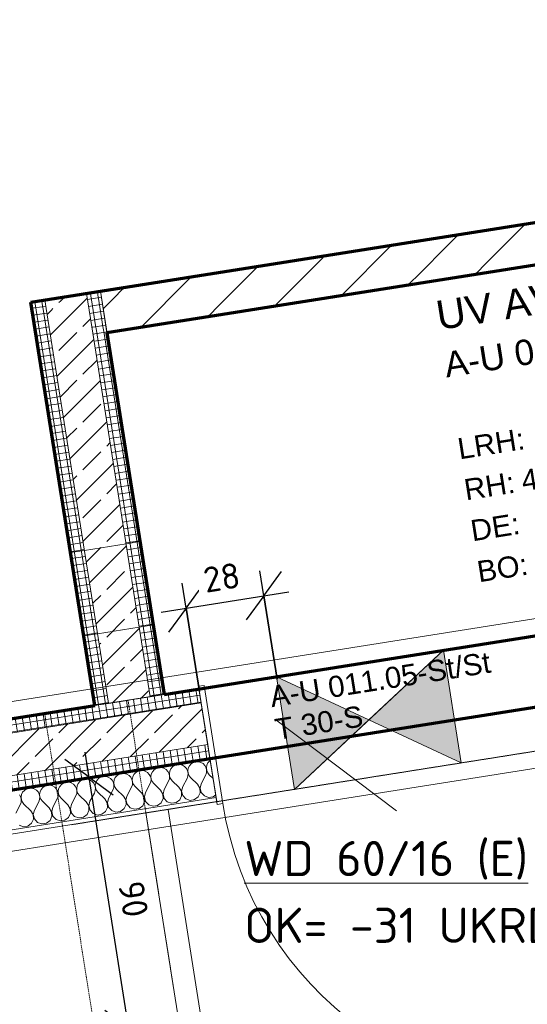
# Model space of a CAD drawing. Header units: millimetres. Extents: x 1523 to 74423, y -42059 to 10268.
# Tile 51 of 77: x 45723 to 47527, y -22559 to -19063. Entities that reach past the tile are written whole.
import ezdxf

# ---------------------------------------------------------------- set-up
doc = ezdxf.new("R2010")
doc.units = ezdxf.units.MM
for name, pattern in [('CAx_nichtHalbton', [20001.0584, 10000, -0.5292, 10000, -0.5292]), ('IMPORT-STRICHPUNKT _7_', [20, 10, -5, 0, -5]), ('IMPORT-VERDECKT _8_', [7.5, 5, -2.5]), ('Verdeckt 2x', [3.572, 2.3813, -1.1907])]:
    doc.linetypes.add(name, pattern=pattern)
for name, color, linetype, lineweight, true_color in [('90 A--Achsraster _1_50_', 7, 'IMPORT-STRICHPUNKT _7_', 13, 0x656565), ('AD', 1, 'Continuous', 13, 0xff0000), ('Neubau_10 A--Wand innen _ Ausbau', 7, 'Continuous', 13, 0x656565), ('Neubau_10 A--Wand innen _tragend_', 7, 'Continuous', 13, 0x656565), ('Neubau_10 VSI--Wärmeschutz _veritkal_', 7, 'Continuous', 13, 0x656565), ('Neubau_20 A--Gründungsbelag', 7, 'Continuous', 13, 0x656565), ('Neubau_20 A--Träger _ Deckenkonstruktion', 7, 'IMPORT-VERDECKT _8_', 13, 0x656565), ('Neubau_80 A--Raum', 7, 'Continuous', 13, 0x656565), ('Sockelbeschichtung Sprühnebel', 7, 'Continuous', 13, 0x656565), ('Xref_706_5_--_ÜP_-1_000_16_Übersichtsplan UG_IFC 2025_01_13_dwg', 7, 'Continuous', 13, 0x767676), ('XX', 7, 'Continuous', 18, 0x804040)]:
    doc.layers.add(name, color=color, linetype=linetype, lineweight=lineweight, true_color=true_color)
for name, color, linetype, lineweight in [('AD_Detail', 7, 'Continuous', 13), ('Ax-50_BM-Bem', 7, 'Continuous', 9), ('Ax_BM-Bem', 7, 'Continuous', 9), ('GB_HLS-OBJ', 7, 'Continuous', 18), ('M-EQPM-___-IDEN', 7, 'Continuous', 9)]:
    doc.layers.add(name, color=color, linetype=linetype, lineweight=lineweight)
doc.styles.add('Arial', font='arial.ttf', dxfattribs={"height": 75})
doc.styles.add('Arial_B', font='txt', dxfattribs={"height": 103.174603})
doc.styles.add('Arial_B_1', font='txt', dxfattribs={"height": 90.277778})
doc.styles.add('ISOCPEUR', font='isocpeur.ttf', dxfattribs={"height": 125})
doc.styles.add('ISOCPEUR_2', font='isocpeur.ttf', dxfattribs={"height": 90})
doc.dimstyles.new('KI_1_8_mm_Isocpeur__cm_m__Aufrundung_auf_5_mm_ELT_Gesamtbemaßung', dxfattribs={"dimscale": 304.8, "dimtxt": 89.638306, "dimasz": 0.492126, "dimexe": 0.295276, "dimexo": 0.0625, "dimgap": 0.049213, "dimtad": 1, "dimdec": 1, "dimlfac": 0.1, "dimrnd": 0.5, "dimdsep": 46, "dimtxsty": 'ISOCPEUR_2', "dimblk1": 'OBLIQUE', "dimblk2": 'OBLIQUE', "dimsah": 1, "dimcen": 0.09, "dimdle": 0.295276, "dimadec": 0, "dimazin": 0, "dimtfac": 1, "dimtdec": 4, "dimtix": 1, "dimtmove": 0, "dimatfit": 3, "dimfxl": 0.984252, "dimfxlon": 1, "dimtvp": 1, "dimtfill": 1, "dimtolj": 1, "dimtzin": 0, "dimlwd": 25, "dimlwe": 25, "dimarcsym": 2})
pattern_1 = [(131.336, (0, 0), (90.10192, 79.25683), []), (131.336, (-45.05, -39.63), (90.10192, 79.25683), [90, -30])]
pattern_2 = [(95.336, (0, 0), (24.8916616, 2.324905), []), (185.336, (0, 0), (-2.324905, 24.8916616), [])]
pattern_3 = [(5.336, (0, 0), (-2.324905, 24.8916616), []), (95.336, (0, 0), (24.8916616, 2.324905), [])]

# ---------------------------------------------------------------- blocks, each defined once
blk = doc.blocks.new('SuD_WD_RB Allgemein - SuD_WD_RB Allgemein-38442399-SuD_-1UG gesamt Plot  - Blatt 1')
at = {"layer": 'AD', "lineweight": 18}
blk.add_hatch(color=256, dxfattribs=at).paths.add_polyline_path([(0, -300), (-202.5, 0), (-405, -300)])
at = {"layer": 'AD_Detail', "lineweight": 18, "true_color": 0xff0000}
blk.add_hatch(color=1, dxfattribs=at).paths.add_polyline_path([(0, 300), (-405, 300), (-202.5, 0)])
at = {"layer": 'AD', "color": 7}
for p, q in [((-405, -300), (0, 300)), ((-405, 300), (0, -300)), ((-405, -300), (-405, 300)), ((-405, 300), (0, 300)), ((0, 300), (0, -300)), ((0, -300), (-405, -300))]:
    blk.add_line(p, q, dxfattribs=at)
at = {"layer": 'AD_Detail'}
for p, q in [((0, 300), (-405, 300)), ((-405, 300), (-202.5, 0)), ((-202.5, 0), (0, 300)), ((-202.5, 0), (-405, -300)), ((0, -300), (-202.5, 0)), ((-405, -300), (0, -300))]:
    blk.add_line(p, q, dxfattribs=at)
blk = doc.blocks.new('Xref_706_5_--_ÜP_-1_000_11_Übersichtsplan UG_IFC 2024_09_30_dwg__X99-41959667-SuD_-1UG gesamt Plot  - Blatt 1')
at = {"layer": 'Neubau_10 A--Wand innen _ Ausbau', "color": 9, "true_color": 0xcbcbcb}
for p, q in [((10918.1, -82665.1), (10904.8, -82648.5)), ((10929.3, -82905.5), (10916, -82888.9)), ((10940.5, -83145.1), (10927.2, -83128.5)), ((10951.7, -83385.4), (10938.4, -83368.8)), ((10962.9, -83625.8), (10949.6, -83609.1)), ((10974.1, -83866.1), (10960.8, -83849.5))]:
    blk.add_line(p, q, dxfattribs=at)
blk = doc.blocks.new('Xref_706_5_--_ÜP_-1_000_11_Übersichtsplan UG_IFC 2024_09_30_dwg__X100-41959668-SuD_-1UG gesamt Plot  - Blatt 1')
at = {"layer": 'Neubau_10 A--Wand innen _ Ausbau', "color": 9, "true_color": 0xcbcbcb}
for p, q in [((10904.8, -82648.5), (10891.6, -82631.9)), ((10916, -82888.9), (10902.8, -82872.3)), ((10927.2, -83128.5), (10913.9, -83111.9)), ((10938.4, -83368.8), (10925.1, -83352.2)), ((10949.6, -83609.1), (10936.3, -83592.5)), ((10960.8, -83849.5), (10947.5, -83832.9))]:
    blk.add_line(p, q, dxfattribs=at)
blk = doc.blocks.new('Xref_706_5_--_ÜP_-1_000_11_Übersichtsplan UG_IFC 2024_09_30_dwg__X101-41959669-SuD_-1UG gesamt Plot  - Blatt 1')
at = {"layer": 'Neubau_10 A--Wand innen _ Ausbau', "color": 9, "true_color": 0xcbcbcb}
for p, q in [((10772, -82482.5), (10758.7, -82465.9)), ((10783.2, -82722.8), (10769.9, -82706.2)), ((10794.4, -82963.2), (10781.1, -82946.6)), ((10805.6, -83203.5), (10792.3, -83186.9)), ((10816.8, -83443.8), (10803.5, -83427.2)), ((10828, -83684.2), (10814.7, -83667.6)), ((10839.1, -83923.8), (10825.8, -83907.2))]:
    blk.add_line(p, q, dxfattribs=at)
blk = doc.blocks.new('Xref_706_5_--_ÜP_-1_000_11_Übersichtsplan UG_IFC 2024_09_30_dwg__X102-41959670-SuD_-1UG gesamt Plot  - Blatt 1')
at = {"layer": 'Neubau_10 A--Wand innen _ Ausbau', "color": 9, "true_color": 0xcbcbcb}
for p, q in [((10785.3, -82499.1), (10772, -82482.5)), ((10796.5, -82739.4), (10783.2, -82722.8)), ((10807.7, -82979.8), (10794.4, -82963.2)), ((10818.9, -83220.1), (10805.6, -83203.5)), ((10830.1, -83460.5), (10816.8, -83443.8)), ((10841.3, -83700.8), (10828, -83684.2)), ((10852.4, -83940.4), (10839.1, -83923.8))]:
    blk.add_line(p, q, dxfattribs=at)
blk = doc.blocks.new('Xref_706_5_--_ÜP_-1_000_11_Übersichtsplan UG_IFC 2024_09_30_dwg__X103-41959671-SuD_-1UG gesamt Plot  - Blatt 1')
at = {"layer": 'Neubau_10 A--Wand innen _ Ausbau', "color": 9, "true_color": 0xcbcbcb}
for p, q in [((10891.6, -82631.9), (10785.3, -82499.1)), ((10902.8, -82872.3), (10796.5, -82739.4)), ((10912.2, -83110.5), (10807.7, -82979.8)), ((10913.9, -83111.9), (10912.9, -83110.5)), ((10890.2, -83309.3), (10818.9, -83220.1)), ((10925.1, -83352.2), (10890.8, -83309.3)), ((10868.1, -83508), (10830.1, -83460.5)), ((10936.3, -83592.5), (10868.7, -83508.1)), ((10846.1, -83706.8), (10841.3, -83700.8)), ((10947.5, -83832.9), (10846.7, -83706.9)), ((10892.8, -83990.9), (10852.4, -83940.4))]:
    blk.add_line(p, q, dxfattribs=at)
blk = doc.blocks.new('Xref_706_5_--_ÜP_-1_000_11_Übersichtsplan UG_IFC 2024_09_30_dwg__X377-41959949-SuD_-1UG gesamt Plot  - Blatt 1')
at = {"layer": 'Neubau_10 A--Wand innen _tragend_', "color": 9, "true_color": 0xcbcbcb, "flags": 128}
for points in [[(12652.4, -83783.7), (12658.2, -83793.5), (12659, -83809.7), (12652, -83824.3), (12638.9, -83833.9), (12622.8, -83836.2), (12607.6, -83830.7), (12580, -83811.9), (12571.7, -83807.8), (12562.7, -83806.2), (12553.5, -83807.1), (12545, -83810.4), (12537.6, -83816), (12532.1, -83823.3), (12528.8, -83831.9), (12528, -83841), (12529.6, -83850.1), (12533.7, -83858.3), (12539.9, -83865.1), (12547.7, -83870), (12556.6, -83872.5), (12565.8, -83872.5), (12574.6, -83870), (12582.5, -83865.2)], [(12529.5, -83789.5), (12530.6, -83791.7), (12536.8, -83798.5), (12544.6, -83803.4), (12553.5, -83805.9), (12562.7, -83805.9), (12571.5, -83803.4), (12579.4, -83798.6), (12594.1, -83786.5)], [(12585.6, -83931.8), (12577.7, -83936.6), (12568.9, -83939.1), (12559.7, -83939.1), (12550.9, -83936.6), (12543, -83931.7), (12536.8, -83924.9), (12532.7, -83916.7), (12531.1, -83907.6), (12531.9, -83898.5), (12535.2, -83889.9), (12540.7, -83882.5), (12548.1, -83877), (12556.6, -83873.6), (12565.8, -83872.8), (12574.8, -83874.4), (12583.1, -83878.5), (12610.7, -83897.2), (12625.9, -83902.8), (12642, -83900.5), (12655.1, -83890.9), (12662.1, -83876.3), (12661.3, -83860.1), (12653, -83846.1), (12639.1, -83837.8), (12622.8, -83837), (12608.2, -83844), (12582.5, -83865.2)], [(12588.7, -83998.4), (12580.8, -84003.2), (12572, -84005.7), (12562.8, -84005.7), (12554, -84003.1), (12546.1, -83998.3), (12539.9, -83991.5), (12535.9, -83983.3), (12534.2, -83974.2), (12535, -83965.1), (12538.3, -83956.5), (12543.8, -83949.1), (12551.2, -83943.6), (12559.7, -83940.2), (12568.9, -83939.4), (12577.9, -83941), (12586.2, -83945.1), (12613.8, -83963.8), (12629, -83969.4), (12645.1, -83967.1), (12658.2, -83957.5), (12665.2, -83942.9), (12664.4, -83926.7), (12656.1, -83912.7), (12642.2, -83904.4), (12625.9, -83903.6), (12611.3, -83910.6), (12585.6, -83931.8)], [(12591.8, -84065), (12583.9, -84069.8), (12575.1, -84072.3), (12565.9, -84072.3), (12557.1, -84069.7), (12549.2, -84064.9), (12543.1, -84058.1), (12539, -84049.9), (12537.3, -84040.8), (12538.1, -84031.7), (12541.4, -84023.1), (12547, -84015.7), (12554.3, -84010.2), (12562.8, -84006.8), (12572, -84006), (12581.1, -84007.6), (12589.3, -84011.7), (12616.9, -84030.4), (12632.1, -84036), (12648.2, -84033.7), (12661.3, -84024.1), (12668.3, -84009.5), (12667.5, -83993.3), (12659.2, -83979.3), (12645.3, -83971), (12629, -83970.2), (12614.4, -83977.2), (12588.7, -83998.4)], [(12594.9, -84131.6), (12587.1, -84136.4), (12578.2, -84138.9), (12569, -84138.9), (12560.2, -84136.3), (12552.3, -84131.5), (12546.2, -84124.7), (12542.1, -84116.5), (12540.4, -84107.4), (12541.2, -84098.3), (12544.5, -84089.7), (12550.1, -84082.3), (12557.4, -84076.8), (12566, -84073.4), (12575.1, -84072.6), (12584.2, -84074.2), (12592.4, -84078.3), (12620, -84097), (12635.2, -84102.6), (12651.3, -84100.3), (12664.4, -84090.7), (12671.4, -84076.1), (12670.6, -84059.8), (12662.3, -84045.9), (12648.4, -84037.6), (12632.1, -84036.8), (12617.5, -84043.8), (12591.8, -84065)], [(12598, -84198.2), (12590.2, -84203), (12581.3, -84205.5), (12572.1, -84205.5), (12563.3, -84202.9), (12555.4, -84198.1), (12549.3, -84191.3), (12545.2, -84183), (12543.5, -84174), (12544.3, -84164.8), (12547.6, -84156.3), (12553.2, -84148.9), (12560.5, -84143.4), (12569.1, -84140), (12578.2, -84139.2), (12587.3, -84140.8), (12595.5, -84144.9), (12623.1, -84163.6), (12638.3, -84169.2), (12654.4, -84166.9), (12667.5, -84157.3), (12674.5, -84142.7), (12673.7, -84126.4), (12665.4, -84112.5), (12651.5, -84104.2), (12635.3, -84103.4), (12620.6, -84110.3), (12594.9, -84131.6)], [(12601.1, -84264.8), (12593.3, -84269.6), (12584.4, -84272.1), (12575.2, -84272.1), (12566.4, -84269.5), (12558.6, -84264.7), (12552.4, -84257.9), (12548.3, -84249.6), (12546.6, -84240.6), (12547.4, -84231.4), (12550.7, -84222.9), (12556.3, -84215.5), (12563.6, -84210), (12572.2, -84206.6), (12581.3, -84205.7), (12590.4, -84207.4), (12598.6, -84211.5), (12626.2, -84230.2), (12641.4, -84235.8), (12657.5, -84233.5), (12670.6, -84223.9), (12677.6, -84209.3), (12676.8, -84193), (12668.5, -84179.1), (12654.6, -84170.7), (12638.4, -84170), (12623.7, -84176.9), (12598, -84198.2)], [(12604.2, -84331.4), (12596.4, -84336.2), (12587.5, -84338.7), (12578.3, -84338.7), (12569.5, -84336.1), (12561.7, -84331.3), (12555.5, -84324.5), (12551.4, -84316.2), (12549.7, -84307.2), (12550.5, -84298), (12553.8, -84289.5), (12559.4, -84282.1), (12566.7, -84276.6), (12575.3, -84273.2), (12584.4, -84272.3), (12593.5, -84274), (12601.7, -84278.1), (12629.3, -84296.8), (12644.5, -84302.4), (12660.6, -84300.1), (12673.7, -84290.5), (12680.7, -84275.8), (12679.9, -84259.6), (12671.6, -84245.7), (12657.7, -84237.3), (12641.5, -84236.6), (12626.8, -84243.5), (12601.1, -84264.8)], [(12607.3, -84397.9), (12599.5, -84402.8), (12590.6, -84405.3), (12581.4, -84405.2), (12572.6, -84402.7), (12564.8, -84397.9), (12558.6, -84391.1), (12554.5, -84382.8), (12552.8, -84373.8), (12553.6, -84364.6), (12556.9, -84356.1), (12562.5, -84348.7), (12569.8, -84343.2), (12578.4, -84339.8), (12587.5, -84338.9), (12596.6, -84340.6), (12604.8, -84344.7), (12632.4, -84363.4), (12647.6, -84369), (12663.7, -84366.7), (12676.8, -84357.1), (12683.8, -84342.4), (12683, -84326.2), (12674.7, -84312.3), (12660.8, -84303.9), (12644.6, -84303.2), (12629.9, -84310.1), (12604.2, -84331.4)], [(12610.4, -84464.5), (12602.6, -84469.4), (12593.7, -84471.9), (12584.5, -84471.8), (12575.7, -84469.3), (12567.9, -84464.5), (12561.7, -84457.7), (12557.6, -84449.4), (12555.9, -84440.4), (12556.7, -84431.2), (12560, -84422.6), (12565.6, -84415.3), (12572.9, -84409.7), (12581.5, -84406.4), (12590.6, -84405.5), (12599.7, -84407.2), (12607.9, -84411.3), (12635.5, -84430), (12650.7, -84435.6), (12666.8, -84433.3), (12679.9, -84423.7), (12686.9, -84409), (12686.1, -84392.8), (12677.8, -84378.9), (12663.9, -84370.5), (12647.7, -84369.8), (12633, -84376.7), (12607.3, -84397.9)], [(12576, -84476.3), (12584.6, -84473), (12593.7, -84472.1), (12602.8, -84473.8), (12611, -84477.9), (12638.6, -84496.6)], [(12683, -84490.3), (12690, -84475.6), (12689.2, -84459.4), (12680.9, -84445.5), (12667, -84437.1), (12650.8, -84436.3), (12636.1, -84443.3), (12610.4, -84464.5)]]:
    blk.add_lwpolyline(points, dxfattribs=at)
blk = doc.blocks.new('Xref_706_5_--_ÜP_-1_000_11_Übersichtsplan UG_IFC 2024_09_30_dwg_Tür Ol 1-Fl 27_16-41959952-SuD_-1UG gesamt Plot  - Blatt 1')
at = {"layer": 'Neubau_10 A--Wand innen _tragend_', "color": 9, "true_color": 0xcbcbcb}
blk.add_line((610, 10), (610, 1230), dxfattribs=at)
at = {"layer": 'Neubau_10 A--Wand innen _tragend_', "color": 9, "true_color": 0xcbcbcb, "flags": 128}
for points in [[(-630, -415), (-610, -415), (-610, 10), (-630, 10)], [(-630, -405), (-630, -355), (-630, -205), (-630, -155), (-630, -15), (-630, 0), (-630, -15), (-630, -155), (-630, -205), (-630, -355)], [(630, -415), (610, -415), (610, 10), (630, 10)], [(630, -405), (630, -355), (630, -205), (630, -155), (630, -15), (630, 0), (630, -15), (630, -155), (630, -205), (630, -355)]]:
    blk.add_lwpolyline(points, close=True, dxfattribs=at)
at = {"layer": 'Neubau_10 A--Wand innen _tragend_', "color": 9, "true_color": 0xcbcbcb}
blk.add_arc((610, 10), 1220, 90, 180, dxfattribs=at)
blk = doc.blocks.new('Xref_706_5_--_ÜP_-1_000_11_Übersichtsplan UG_IFC 2024_09_30_dwg_Standard-Rastermarker_7-V4-SuD_-1UG gesamt Plot  - Blatt 1')
at = {"layer": '90 A--Achsraster _1_50_', "color": 9, "true_color": 0xcbcbcb}
blk.add_line((0, 0), (53642.7, 0), dxfattribs=at)
blk = doc.blocks.new('Xref_706_5_--_ÜP_-1_000_16_Übersichtsplan UG_IFC 2025_01_13_dwg-35469238-SuD_-1UG gesamt Plot  - Blatt 1')
at = {"layer": 'Neubau_10 A--Wand innen _tragend_', "true_color": 0xcbcbcb}
h = blk.add_hatch(dxfattribs=at)
h.set_pattern_fill('FP_12', color=9, style=0, pattern_type=2)
h.set_pattern_definition([(86.336, (0, 0), (-86.42598, 5.53439), [0, -50]), (86.336, (-41.615, 27.72), (-86.42598, 5.53439), [0, -50])])
h.paths.add_polyline_path([(16857.8, -86252.9), (16563.5, -83101.6), (16548.5, -83103), (16842.9, -86254.3)])
h = blk.add_hatch(dxfattribs=at)
h.set_pattern_fill('FP_11', color=9, style=0, pattern_type=2)
h.set_pattern_definition(pattern_2)
h.paths.add_polyline_path([(16504.4, -86285.9), (16210, -83134.6), (16160.2, -83139.3), (16454.6, -86290.6)])
h = blk.add_hatch(dxfattribs=at)
h.set_pattern_fill('FP_5', color=9, style=0, pattern_type=2)
h.set_pattern_definition(pattern_1)
h.paths.add_polyline_path([(16653.7, -86272), (16359.4, -83120.7), (16210, -83134.6), (16504.4, -86285.9), (16588.1, -86278.1)])
h = blk.add_hatch(dxfattribs=at)
h.set_pattern_fill('FP_11', color=9, style=0, pattern_type=2)
h.set_pattern_definition(pattern_2)
h.paths.add_polyline_path([(16703.5, -86267.3), (16409.2, -83116), (16359.4, -83120.7), (16653.7, -86272)])
h = blk.add_hatch(dxfattribs=at)
h.set_pattern_fill('FP_3', color=9, style=0, pattern_type=2)
h.set_pattern_definition(pattern_3)
h.paths.add_polyline_path([(16176.5, -83313.5), (16171.9, -83263.8), (14877.5, -83384.7), (14852.3, -83437.2), (16148.9, -83316.1)])
h = blk.add_hatch(dxfattribs=at)
h.set_pattern_fill('FP_5', color=9, style=0, pattern_type=2)
h.set_pattern_definition(pattern_1)
h.paths.add_polyline_path([(16190.5, -83462.9), (16176.5, -83313.5), (14852.3, -83437.2), (14776.6, -83595), (16189, -83463)])
h = blk.add_hatch(dxfattribs=at)
h.set_pattern_fill('FP_3', color=9, style=0, pattern_type=2)
h.set_pattern_definition(pattern_3)
h.paths.add_polyline_path([(14867, -83406.6), (14865, -83385.8), (14852.6, -83387), (14856.5, -83428.5), (14863.2, -83414.4)])
h = blk.add_hatch(dxfattribs=at)
h.set_pattern_fill('FP_3', color=9, style=0, pattern_type=2)
h.set_pattern_definition(pattern_3)
h.paths.add_polyline_path([(14877.5, -83384.7), (14865, -83385.8), (14867, -83406.6), (14876.6, -83386.6)])
h = blk.add_hatch(dxfattribs=at)
h.set_pattern_fill('FP_3', color=9, style=0, pattern_type=2)
h.set_pattern_definition(pattern_3)
h.paths.add_polyline_path([(14745.2, -83447.2), (14740.6, -83397.4), (14728.1, -83398.6), (14732.8, -83448.4), (14737.4, -83448)])
h = blk.add_hatch(dxfattribs=at)
h.set_pattern_fill('FP_3', color=9, style=0, pattern_type=2)
h.set_pattern_definition(pattern_3)
h.paths.add_polyline_path([(14757.7, -83446.1), (14753, -83396.3), (14740.6, -83397.4), (14745.2, -83447.2), (14749.8, -83446.8)])
h = blk.add_hatch(dxfattribs=at)
h.set_pattern_fill('FP_3', color=9, style=0, pattern_type=2)
h.set_pattern_definition(pattern_3)
h.paths.add_polyline_path([(14856.5, -83428.5), (14852.6, -83387), (14753, -83396.3), (14757.7, -83446.1), (14852.3, -83437.2)])
h = blk.add_hatch(dxfattribs=at)
h.set_pattern_fill('FP_5', color=9, style=0, pattern_type=2)
h.set_pattern_definition(pattern_1)
h.paths.add_polyline_path([(14759.2, -83596.6), (14745.2, -83447.2), (14732.8, -83448.4), (14746.7, -83597.7), (14754.6, -83597)])
h = blk.add_hatch(dxfattribs=at)
h.set_pattern_fill('FP_5', color=9, style=0, pattern_type=2)
h.set_pattern_definition(pattern_1)
h.paths.add_polyline_path([(14771.6, -83595.4), (14757.7, -83446.1), (14745.2, -83447.2), (14759.2, -83596.6), (14763.8, -83596.2)])
h = blk.add_hatch(dxfattribs=at)
h.set_pattern_fill('FP_5', color=9, style=0, pattern_type=2)
h.set_pattern_definition(pattern_1)
h.paths.add_polyline_path([(14852.3, -83437.2), (14757.7, -83446.1), (14771.6, -83595.4), (14776.6, -83595), (14848.9, -83444.2)])
h = blk.add_hatch(dxfattribs=at)
h.set_pattern_fill('FP_3', color=9, style=0, pattern_type=2)
h.set_pattern_definition(pattern_3)
h.paths.add_polyline_path([(16195.1, -83512.7), (16190.5, -83462.9), (14776.6, -83595), (14751.4, -83647.5), (16187.2, -83513.4)])
h = blk.add_hatch(dxfattribs=at)
h.set_pattern_fill('FP_3', color=9, style=0, pattern_type=2)
h.set_pattern_definition(pattern_3)
h.paths.add_polyline_path([(14761.9, -83625.6), (14759.2, -83596.6), (14746.7, -83597.7), (14751.4, -83647.5), (14756.6, -83636.6)])
h = blk.add_hatch(dxfattribs=at)
h.set_pattern_fill('FP_3', color=9, style=0, pattern_type=2)
h.set_pattern_definition(pattern_3)
h.paths.add_polyline_path([(14772.4, -83603.7), (14771.6, -83595.4), (14759.2, -83596.6), (14761.9, -83625.6), (14770.9, -83606.9)])
at = {"layer": 'Neubau_10 A--Wand innen _ Ausbau', "color": 9, "true_color": 0xcbcbcb, "flags": 128}
for points in [[(14564.1, -80029), (14551.6, -80030.1), (14539.2, -80031.3), (14439.6, -80040.6), (14427.1, -80041.8), (14414.7, -80042.9), (14433.3, -80242.1), (14728.1, -83398.6)], [(14732.8, -83448.4), (14728.1, -83398.6), (14877.5, -83384.7), (14582.7, -80228.1)], [(14852.3, -83437.2), (14732.8, -83448.4), (14746.7, -83597.7)], [(14776.6, -83595), (14746.7, -83597.7), (14751.4, -83647.5)]]:
    blk.add_lwpolyline(points, dxfattribs=at)
at = {"layer": 'Neubau_10 A--Wand innen _tragend_', "color": 9, "true_color": 0xcbcbcb}
for p, q in [((16481.7, -82226), (16078.4, -82263.6)), ((16134.2, -82861), (16537.5, -82823.4)), ((16504.4, -86285.9), (16210, -83134.6)), ((16653.7, -86272), (16359.4, -83120.7)), ((16703.5, -86267.3), (16409.2, -83116)), ((14852.3, -83437.2), (16176.5, -83313.5)), ((14776.6, -83595), (16190.5, -83462.9)), ((14751.4, -83647.5), (15647.5, -83563.8))]:
    blk.add_line(p, q, dxfattribs=at)
at = {"layer": 'Neubau_10 A--Wand innen _tragend_', "color": 9, "true_color": 0xcbcbcb, "flags": 128}
for points in [[(16317.9, -84826.9), (16276, -84378.8), (16325.8, -84374.2), (16475.2, -84360.2), (16524.9, -84355.6), (16664.3, -84342.6), (16679.3, -84341.2), (16651.4, -84042.5), (16563.5, -83101.6), (16160.2, -83139.3), (16248.1, -84080.1)], [(16744.4, -85038.1), (16767.6, -85287), (16752.7, -85288.4), (16613.3, -85301.5), (16563.5, -85306.1), (16414.2, -85320.1), (16364.4, -85324.7), (16454.6, -86290.6), (16842.9, -86254.3), (16548.5, -83103)], [(15624.3, -83314.9), (15628.9, -83364.7), (15642.9, -83514), (15647.5, -83563.8), (15946.2, -83535.9), (16195.1, -83512.7), (16190.5, -83462.9), (16176.5, -83313.5), (16171.9, -83263.8), (15923, -83287)], [(15946.2, -83535.9), (15941.6, -83486.1), (15927.6, -83336.8), (15923, -83287), (15624.3, -83314.9), (14877.5, -83384.7)]]:
    blk.add_lwpolyline(points, dxfattribs=at)
at = {"layer": 'Neubau_10 VSI--Wärmeschutz _veritkal_', "color": 9, "true_color": 0xcbcbcb, "flags": 128}
blk.add_lwpolyline([(17321.5, -83206.6), (16579.8, -83275.9), (16587.2, -83355.5), (29227.2, -82174.9), (28965.7, -79375.2), (28900.6, -78678.3), (28762.2, -77196.5), (16122.2, -78377.2), (16129.6, -78456.8), (16871.4, -78387.6), (19012.1, -78187.6), (24597.1, -77665.9), (25244.3, -77605.5), (28690, -77283.6), (28820.9, -78685.7), (28886, -79382.7)], dxfattribs=at)
at = {"layer": 'Neubau_20 A--Gründungsbelag', "color": 9, "true_color": 0xcbcbcb, "flags": 128}
blk.add_lwpolyline([(13969.1, -56992.6), (15254.1, -70749.9), (15005.2, -70773.1), (15122.3, -72027.7), (15371.3, -72004.4), (16703.5, -86267.3), (16454.6, -86290.6), (16641.5, -88291.9), (16890.4, -88268.6), (16916.5, -88547.4), (22193.5, -88054.5), (22437.6, -90668.1), (22188.7, -90691.4), (22375.7, -92692.7), (22624.6, -92669.4), (23571.2, -102803.9)], dxfattribs=at)
for points in [[(14340.3, -79246.7), (14728.1, -83398.6), (16171.9, -83263.8), (16160.2, -83139.3), (16409.2, -83116), (16292, -81861.5), (16043.1, -81884.8), (15784, -79111.8)], [(12236.8, -88984.5), (16667.6, -88570.7), (16195.1, -83512.7), (14751.4, -83647.5), (14433.3, -80242.4), (13437.7, -80335.4), (13344.7, -79339.7), (11353.3, -79525.7), (11409.1, -80123.1), (12404.8, -80030.1), (12497.8, -81025.8), (11502.1, -81118.8)]]:
    blk.add_lwpolyline(points, close=True, dxfattribs=at)
at = {"layer": 'Neubau_20 A--Träger _ Deckenkonstruktion', "color": 9, "true_color": 0xcbcbcb}
blk.add_line((16211.9, -83691.9), (29255.1, -82473.6), dxfattribs=at)
at = {"layer": 'Neubau_20 A--Träger _ Deckenkonstruktion', "color": 9, "true_color": 0xcbcbcb, "flags": 128}
blk.add_lwpolyline([(29227.2, -82174.9), (16184, -83393.2), (16239.8, -83990.6), (29283, -82772.3)], close=True, dxfattribs=at)
at = {"layer": 'Sockelbeschichtung Sprühnebel', "color": 9, "true_color": 0xcbcbcb, "flags": 128}
for points in [[(22552.8, -95234.7), (21913.7, -88392), (16636.6, -88884.9), (13655.8, -56972.6)], [(14105.5, -57001.4), (15333.6, -70149.9), (15413.3, -70142.4), (17110.5, -88313.3), (22387.6, -87820.4), (23085.7, -95294.5), (22931.4, -95308.9), (23637.6, -102869.5), (23263.1, -102839), (23043.5, -100488.1)]]:
    blk.add_lwpolyline(points, dxfattribs=at)
for name, p, rotation in [('Xref_706_5_--_ÜP_-1_000_11_Übersichtsplan UG_IFC 2024_09_30_dwg_Standard-Rastermarker_7-V4-SuD_-1UG gesamt Plot  - Blatt 1', (18705.3, -110386.7), 95.33628353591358), ('Xref_706_5_--_ÜP_-1_000_11_Übersichtsplan UG_IFC 2024_09_30_dwg__X101-41959669-SuD_-1UG gesamt Plot  - Blatt 1', (0, 0), 2.668141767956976), ('Xref_706_5_--_ÜP_-1_000_11_Übersichtsplan UG_IFC 2024_09_30_dwg__X102-41959670-SuD_-1UG gesamt Plot  - Blatt 1', (0, 0), 2.668141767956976), ('Xref_706_5_--_ÜP_-1_000_11_Übersichtsplan UG_IFC 2024_09_30_dwg__X103-41959671-SuD_-1UG gesamt Plot  - Blatt 1', (0, 0), 2.668141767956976), ('Xref_706_5_--_ÜP_-1_000_11_Übersichtsplan UG_IFC 2024_09_30_dwg__X100-41959668-SuD_-1UG gesamt Plot  - Blatt 1', (0, 0), 2.668141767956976), ('Xref_706_5_--_ÜP_-1_000_11_Übersichtsplan UG_IFC 2024_09_30_dwg__X99-41959667-SuD_-1UG gesamt Plot  - Blatt 1', (0, 0), 2.668141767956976), ('Xref_706_5_--_ÜP_-1_000_11_Übersichtsplan UG_IFC 2024_09_30_dwg__X377-41959949-SuD_-1UG gesamt Plot  - Blatt 1', (0, 0), 2.668141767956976)]:
    blk.add_blockref(name, p, dxfattribs=dict(rotation=rotation))
at = {"extrusion": (0, 0, -1), "zscale": -0.9999999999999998, "rotation": 84.66371646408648}
blk.add_blockref('Xref_706_5_--_ÜP_-1_000_11_Übersichtsplan UG_IFC 2024_09_30_dwg_Tür Ol 1-Fl 27_16-41959952-SuD_-1UG gesamt Plot  - Blatt 1', (-16504.9, -82474.4), dxfattribs=at)
at = {"layer": 'Neubau_10 A--Wand innen _tragend_', "char_height": 75, "attachment_point": 1, "rotation": 95.3363, "line_spacing_factor": 0.941778, "style": 'Arial'}
for s, insert, width in [('A-U 011.05-St/St', (16166.7, -82892.4), 946.675), ('T 30-S', (16284.1, -82881.4), 375.548)]:
    blk.add_mtext(s, dxfattribs=dict(at, insert=insert, width=width))
at = {"layer": 'Neubau_80 A--Raum', "attachment_point": 1, "rotation": 95.3363, "line_spacing_factor": 0.941778}
for s, insert, char_height, width, style in [('4,91 m', (15458.7, -81951.7), 75, 382.894, 'Arial'), ('A-U 011', (15023, -82199.5), 90.28, 543.112, 'Arial_B_1'), ('UV AV', (14840, -82217), 103.17, 508.068, 'Arial_B'), ('LRH:', (15331.2, -82170.3), 75, 284.645, 'Arial'), ('DE:', (15624.5, -82142.9), 75, 208.434, 'Arial'), ('BO:', (15771.2, -82129.2), 75, 215.779, 'Arial'), ('RH:', (15477.9, -82156.6), 75, 214.861, 'Arial')]:
    blk.add_mtext(s, dxfattribs=dict(at, insert=insert, char_height=char_height, width=width, style=style))
blk = doc.blocks.new('DIMBLOCK9-SuD_-1UG gesamt Plot  - Blatt 1')
at = {"layer": 'Ax-50_BM-Bem', "lineweight": 25}
for p, q in [((46125.3, -22732.5), (45956.1, -21664.1)), ((45970.2, -21753), (45884.4, -21690.6)), ((45673.9, -21799.9), (46059.1, -21738.9)), ((45970.2, -21753), (45673.9, -21799.9)), ((45970.2, -21753), (46056, -21815.3)), ((46111.2, -22643.6), (46025.4, -22581.3)), ((45814.9, -22690.5), (46200.1, -22629.5)), ((46111.2, -22643.6), (45814.9, -22690.5)), ((46111.2, -22643.6), (46197.1, -22705.9))]:
    blk.add_line(p, q, dxfattribs=at)
at = {"layer": 'Ax-50_BM-Bem', "color": 0, "lineweight": 25, "insert": (46161.8, -22115.6), "char_height": 90, "width": 150.589, "attachment_point": 1, "rotation": 279, "line_spacing_factor": 1.149209, "style": 'ISOCPEUR_2', "bg_fill": 3, "box_fill_scale": 1.25, "bg_fill_color": 256, "bg_fill_true_color": 13158600, "bg_fill_transparency": 0}
blk.add_mtext('90', dxfattribs=at)
blk = doc.blocks.new('_Oblique')
at = {"color": 0, "linetype": 'ByBlock', "lineweight": -2}
blk.add_line((-0.5, -0.5), (0.5, 0.5), dxfattribs=at)
blk = doc.blocks.new('DIMBLOCK10-SuD_-1UG gesamt Plot  - Blatt 1')
at = {"layer": 'Ax-50_BM-Bem', "lineweight": 25}
for p, q in [((46637.9, -21405.3), (46576.9, -21020.1)), ((46591, -21109), (46653.3, -21023.1)), ((46361.9, -21449), (46300.9, -21063.8)), ((46315, -21152.7), (46377.3, -21066.9)), ((46226.1, -21166.8), (46679.9, -21094.9)), ((46591, -21109), (46528.6, -21194.8)), ((46591, -21109), (46637.9, -21405.3)), ((46315, -21152.7), (46252.6, -21238.5)), ((46315, -21152.7), (46361.9, -21449))]:
    blk.add_line(p, q, dxfattribs=at)
at = {"layer": 'Ax-50_BM-Bem', "color": 0, "lineweight": 25, "insert": (46370.3, -21009.7), "char_height": 90, "width": 150.589, "attachment_point": 1, "rotation": 9, "line_spacing_factor": 1.149209, "style": 'ISOCPEUR_2', "bg_fill": 3, "box_fill_scale": 1.25, "bg_fill_color": 256, "bg_fill_true_color": 13158600, "bg_fill_transparency": 0}
blk.add_mtext('28', dxfattribs=at)

msp = doc.modelspace()

# ---------------------------------------------------------------- linework, layer by layer
at = {"layer": 'M-EQPM-___-IDEN'}
msp.add_line((46633.37, -21549.196), (47062.003, -21872.619), dxfattribs=at)
at = {"layer": 'XX', "color": 7, "linetype": 'CAx_nichtHalbton', "lineweight": 70, "true_color": 0xffffff}
for p, q in [((41164.763, -22515.866), (72313.612, -17582.373)), ((45763.184, -20066.351), (50128.763, -19374.911)), ((50152.24, -19523.068), (46033.579, -20175.4)), ((45990.015, -21498.505), (45763.184, -20066.351)), ((46033.571, -20175.396), (46236.937, -21459.396)), ((46033.579, -20175.4), (46236.944, -21459.395)), ((46236.937, -21459.396), (50355.605, -20807.063)), ((40972.562, -22293.191), (45990.015, -21498.505))]:
    msp.add_line(p, q, dxfattribs=at)
at = {"layer": 'XX', "color": 9, "linetype": 'Verdeckt 2x', "true_color": 0xc0c0c0}
for p, q in [((43273.221, -22180.149), (72313.612, -17580.603)), ((46236.944, -21459.395), (50355.605, -20807.063)), ((46360.442, -21439.835), (46399.277, -21685.03)), ((47683.061, -21640.401), (45905.222, -21921.983))]:
    msp.add_line(p, q, dxfattribs=at)

# ---------------------------------------------------------------- block references
at = {"layer": 'GB_HLS-OBJ', "rotation": 279}
msp.add_blockref('SuD_WD_RB Allgemein - SuD_WD_RB Allgemein-38442399-SuD_-1UG gesamt Plot  - Blatt 1', (46996.113, -21749.203), dxfattribs=at)
at = {"layer": 'Xref_706_5_--_ÜP_-1_000_16_Übersichtsplan UG_IFC 2025_01_13_dwg', "color": 9, "true_color": 0xcbcbcb, "rotation": 273.663716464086}
msp.add_blockref('Xref_706_5_--_ÜP_-1_000_16_Übersichtsplan UG_IFC 2025_01_13_dwg-35469238-SuD_-1UG gesamt Plot  - Blatt 1', (128297.139, 0), dxfattribs=at)

# ---------------------------------------------------------------- texts
at = {"layer": 'M-EQPM-___-IDEN', "color": 1, "true_color": 0xff0000, "char_height": 125, "attachment_point": 1, "style": 'ISOCPEUR'}
for s, insert, width in [('\\LWD 60/16 (E)', (46521.253, -21979.336), 1210.54812), ('OK= -31 UKRD', (46521.253, -22216.599), 1306.75062)]:
    msp.add_mtext(s, dxfattribs=dict(at, insert=insert, width=width))

# ---------------------------------------------------------------- next in the draw order: dimensions: what is measured, and where the dimension line sits
at = {"layer": 'Ax_BM-Bem', "lineweight": 25}
for base, p1, p2, angle, override, picture, middle in [((46590.968, -21108.955), (46361.89, -21448.977), (46637.899, -21405.262), 9, {"dimpost": '<>', "dimfxl": 279.449276}, 'DIMBLOCK10-SuD_-1UG gesamt Plot  - Blatt 1', (46443.578, -21071.552)), ((45970.187, -21752.991), (45814.939, -22690.529), (45673.881, -21799.921), 279, {"dimpost": '<>', "dimfxl": 901.708586}, 'DIMBLOCK9-SuD_-1UG gesamt Plot  - Blatt 1', (46099.978, -22188.909))]:
    dim = msp.add_linear_dim(base=base, p1=p1, p2=p2, angle=angle, dimstyle='KI_1_8_mm_Isocpeur__cm_m__Aufrundung_auf_5_mm_ELT_Gesamtbemaßung', override=override, dxfattribs=at)
    dim.commit()
    dim.dimension.update_dxf_attribs({"geometry": picture, "text_midpoint": middle})

doc.saveas('drawing.dxf')
